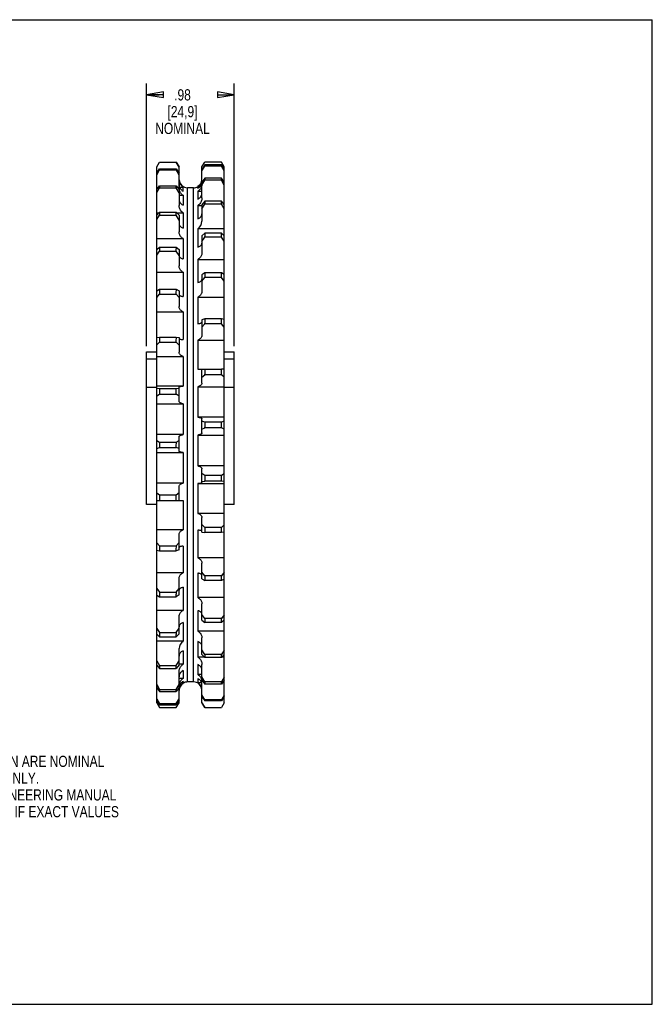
# Model space of a CAD drawing. Header units: inches. Extents: x 0 to 17, y 0 to 11.
# Tile 4 of 4: x 9.9 to 17, y 0 to 11. Entities that reach past the tile are written whole.
import ezdxf

# ---------------------------------------------------------------- set-up
doc = ezdxf.new("R2010")
doc.units = ezdxf.units.IN
doc.header["$LTSCALE"] = 0.935
doc.header["$MEASUREMENT"] = 0
doc.layers.get('0').update_dxf_attribs({"linetype": 'CONTINUOUS'})
doc.layers.add('ALL_FEATURES', color=7, linetype='CONTINUOUS')
doc.styles.get("Standard").update_dxf_attribs({"font": 'txt', "width": 0.8})
doc.dimstyles.new('DIMSTYLE_1', dxfattribs={"dimtxt": 0.125, "dimasz": 0.1875, "dimexe": 0.18, "dimexo": 0.0625, "dimgap": 0.09, "dimtad": 0, "dimtih": 1, "dimtoh": 1, "dimzin": 4, "dimdsep": 46, "dimtxsty": 'STANDARD', "dimblk": 'CLOSED', "dimblk1": 'CLOSED', "dimblk2": 'CLOSED', "dimcen": 0.09, "dimadec": 0, "dimazin": 0, "dimtp": 0.01, "dimtm": 0.01, "dimtfac": 1, "dimtofl": 0, "dimtmove": 0, "dimatfit": 3, "dimldrblk": 'CLOSED', "dimfxl": 1, "dimtolj": 1, "dimtzin": 4, "dimarcsym": 0})

# ---------------------------------------------------------------- blocks, each defined once
blk = doc.blocks.new('_CLOSED')
at = {"color": 0, "linetype": 'BYBLOCK'}
for p, q in [((0, 0), (-1, 0.167)), ((-1, 0.167), (-1, -0.167)), ((-1, -0.167), (0, 0)), ((-1, 0), (0, 0))]:
    blk.add_line(p, q, dxfattribs=at)
blk = doc.blocks.new('*D0')
at = {"color": 3, "linetype": 'CONTINUOUS'}
for p, q in [((11.351, 7.353), (11.351, 10.286)), ((12.331, 7.353), (12.331, 10.286)), ((11.351, 10.161), (11.49, 10.161)), ((12.331, 10.161), (12.315, 10.161))]:
    blk.add_line(p, q, dxfattribs=at)
at = {"color": 3, "linetype": 'CONTINUOUS', "xscale": 0.1875, "yscale": 0.1875, "zscale": 0.1875, "rotation": 180}
blk.add_blockref('_CLOSED', (11.351, 10.161), dxfattribs=at)
at = {"color": 3, "linetype": 'CONTINUOUS', "xscale": 0.1875, "yscale": 0.1875, "zscale": 0.1875}
blk.add_blockref('_CLOSED', (12.331, 10.161), dxfattribs=at)
at = {"color": 3, "linetype": 'CONTINUOUS', "insert": (11.752, 10.223), "char_height": 0.125, "width": 0.7, "attachment_point": 2, "line_spacing_factor": 0.9}
blk.add_mtext('.98\\P[24,9]\\PNOMINAL', dxfattribs=at)

msp = doc.modelspace()

# ---------------------------------------------------------------- linework, layer by layer
at = {"color": 7, "linetype": 'CONTINUOUS'}
for p, q in [((0, 11), (17, 11)), ((17, 0), (17, 11)), ((11.466, 9.355), (11.496, 9.407)), ((11.466, 3.368), (11.466, 9.355)), ((12.216, 9.355), (12.186, 9.407)), ((12.186, 9.364), (12.186, 9.377)), ((12.216, 9.328), (12.186, 9.377)), ((12.216, 9.31), (12.186, 9.364)), ((12.216, 3.368), (12.216, 9.355)), ((11.466, 9.285), (11.496, 9.333)), ((11.466, 9.268), (11.496, 9.321)), ((11.496, 9.333), (11.496, 9.321)), ((11.466, 9.103), (11.496, 9.145)), ((11.496, 9.145), (11.496, 9.121)), ((12.186, 9.206), (12.186, 9.23)), ((12.216, 9.186), (12.186, 9.23)), ((12.216, 9.152), (12.186, 9.206)), ((11.466, 9.069), (11.496, 9.121)), ((12.186, 8.938), (12.186, 8.973)), ((12.216, 8.936), (12.186, 8.973)), ((12.216, 8.886), (12.186, 8.938)), ((11.466, 8.816), (11.496, 8.85)), ((11.466, 8.766), (11.496, 8.815)), ((11.496, 8.85), (11.496, 8.815)), ((12.186, 8.572), (12.186, 8.616)), ((12.216, 8.587), (12.186, 8.616)), ((12.216, 8.524), (12.186, 8.572)), ((11.466, 8.434), (11.496, 8.459)), ((11.466, 8.371), (11.496, 8.415)), ((11.496, 8.459), (11.496, 8.415)), ((12.186, 8.12), (12.186, 8.172)), ((12.216, 8.152), (12.186, 8.172)), ((12.216, 8.078), (12.186, 8.12)), ((11.466, 7.972), (11.496, 7.988)), ((11.466, 7.898), (11.496, 7.935)), ((11.496, 7.988), (11.496, 7.935)), ((12.186, 7.601), (12.186, 7.659)), ((12.216, 7.649), (12.186, 7.659)), ((12.216, 7.566), (12.186, 7.601)), ((11.466, 7.449), (11.496, 7.454)), ((11.466, 7.366), (11.496, 7.396)), ((11.496, 7.454), (11.496, 7.396)), ((11.351, 7.291), (11.466, 7.291)), ((12.216, 7.291), (12.331, 7.291)), ((11.351, 7.212), (11.466, 7.212)), ((12.216, 7.212), (12.331, 7.212)), ((12.186, 7.034), (12.186, 7.096)), ((12.216, 7.096), (12.186, 7.096)), ((12.216, 7.008), (12.186, 7.034)), ((11.466, 6.883), (11.496, 6.878)), ((11.496, 6.878), (11.496, 6.816)), ((12.216, 6.896), (12.331, 6.896)), ((11.466, 6.796), (11.496, 6.816)), ((12.216, 6.515), (12.186, 6.504)), ((12.186, 6.441), (12.186, 6.504)), ((12.216, 6.425), (12.186, 6.441)), ((11.466, 6.298), (11.496, 6.282)), ((11.496, 6.282), (11.496, 6.219)), ((11.466, 6.209), (11.496, 6.219)), ((12.216, 5.928), (12.186, 5.907)), ((12.186, 5.846), (12.186, 5.907)), ((12.216, 5.84), (12.186, 5.846)), ((11.466, 5.715), (11.496, 5.69)), ((11.466, 5.628), (11.496, 5.628)), ((11.496, 5.69), (11.496, 5.628)), ((12.216, 5.357), (12.186, 5.328)), ((12.186, 5.27), (12.186, 5.328)), ((12.216, 5.275), (12.186, 5.27)), ((11.466, 5.157), (11.496, 5.123)), ((11.466, 5.075), (11.496, 5.065)), ((11.496, 5.123), (11.496, 5.065)), ((12.216, 4.826), (12.186, 4.788)), ((12.186, 4.736), (12.186, 4.788)), ((12.216, 4.751), (12.186, 4.736)), ((11.466, 4.646), (11.496, 4.604)), ((11.466, 4.571), (11.496, 4.551)), ((11.496, 4.604), (11.496, 4.551)), ((12.216, 4.353), (12.186, 4.309)), ((12.186, 4.264), (12.186, 4.309)), ((11.466, 4.2), (11.496, 4.152)), ((12.216, 4.29), (12.186, 4.264)), ((11.466, 4.137), (11.496, 4.107)), ((11.496, 4.152), (11.496, 4.107)), ((12.216, 3.957), (12.186, 3.909)), ((12.186, 3.874), (12.186, 3.909)), ((12.216, 3.908), (12.186, 3.874)), ((11.466, 3.837), (11.496, 3.785)), ((11.466, 3.788), (11.496, 3.75)), ((11.496, 3.785), (11.496, 3.75)), ((12.216, 3.654), (12.186, 3.602)), ((11.466, 3.572), (11.496, 3.518)), ((11.466, 3.537), (11.496, 3.493)), ((12.216, 3.62), (12.186, 3.578)), ((12.186, 3.578), (12.186, 3.602)), ((11.466, 3.413), (11.496, 3.359)), ((11.496, 3.518), (11.496, 3.493)), ((12.216, 3.455), (12.186, 3.402)), ((12.216, 3.438), (12.186, 3.39)), ((11.466, 3.396), (11.496, 3.347)), ((11.466, 3.368), (11.496, 3.316)), ((11.496, 3.359), (11.496, 3.347)), ((12.186, 3.39), (12.186, 3.402)), ((12.216, 3.368), (12.186, 3.316)), ((0, 0), (17, 0))]:
    msp.add_line(p, q, dxfattribs=at)
at = {"layer": 'ALL_FEATURES', "color": 7, "linetype": 'CONTINUOUS'}
for p, q in [((11.496, 9.407), (11.683, 9.407)), ((11.714, 9.351), (11.682, 9.407)), ((11.683, 9.407), (11.714, 9.355)), ((11.714, 9.121), (11.714, 9.355)), ((11.969, 9.355), (12, 9.407)), ((12.001, 9.377), (11.969, 9.324)), ((11.969, 9.31), (12, 9.364)), ((11.969, 9.008), (11.969, 9.355)), ((12.186, 9.407), (12, 9.407)), ((12.186, 9.364), (12, 9.364)), ((12.186, 9.377), (12.001, 9.377)), ((11.496, 9.333), (11.683, 9.333)), ((11.496, 9.321), (11.682, 9.321)), ((11.714, 9.264), (11.682, 9.321)), ((11.683, 9.333), (11.714, 9.285)), ((11.496, 9.145), (11.683, 9.145)), ((11.683, 9.145), (11.714, 9.103)), ((11.719, 9.13), (11.758, 9.13)), ((11.758, 9.085), (11.758, 9.13)), ((11.938, 9.147), (11.925, 9.137)), ((11.925, 9.116), (11.925, 9.137)), ((11.925, 9.137), (11.949, 9.137)), ((12.001, 9.23), (11.969, 9.183)), ((11.969, 9.151), (12, 9.206)), ((12.186, 9.206), (12, 9.206)), ((12.186, 9.23), (12.001, 9.23)), ((11.496, 9.121), (11.682, 9.121)), ((11.714, 9.065), (11.682, 9.121)), ((11.714, 9.103), (11.714, 8.925)), ((11.714, 9.039), (11.758, 9.039)), ((11.758, 9.039), (11.758, 8.927)), ((11.809, 3.601), (11.809, 9.122)), ((11.874, 9.122), (11.809, 9.122)), ((11.874, 3.601), (11.874, 9.122)), ((11.925, 9.083), (11.925, 8.995)), ((11.925, 9.083), (11.969, 9.083)), ((11.925, 8.925), (11.925, 8.774)), ((11.925, 8.925), (11.969, 8.925)), ((12.001, 8.973), (11.969, 8.933)), ((11.969, 8.886), (12, 8.938)), ((11.969, 8.933), (11.969, 8.748)), ((12.186, 8.938), (12, 8.938)), ((12.186, 8.973), (12.001, 8.973)), ((11.466, 8.844), (11.491, 8.844)), ((11.496, 8.85), (11.683, 8.85)), ((11.496, 8.815), (11.682, 8.815)), ((11.714, 8.762), (11.682, 8.815)), ((11.683, 8.85), (11.714, 8.815)), ((11.688, 8.844), (11.758, 8.844)), ((11.714, 8.815), (11.714, 8.631)), ((11.758, 8.844), (11.758, 8.671)), ((11.925, 8.668), (11.925, 8.459)), ((11.925, 8.668), (12.216, 8.668)), ((12.001, 8.616), (11.969, 8.584)), ((11.969, 8.584), (11.969, 8.396)), ((12.186, 8.616), (12.001, 8.616)), ((11.466, 8.554), (11.758, 8.554)), ((11.758, 8.554), (11.758, 8.327)), ((11.969, 8.523), (12, 8.572)), ((12.186, 8.572), (12, 8.572)), ((11.496, 8.459), (11.683, 8.459)), ((11.496, 8.415), (11.682, 8.415)), ((11.714, 8.367), (11.682, 8.415)), ((11.683, 8.459), (11.714, 8.433)), ((11.714, 8.433), (11.714, 8.249)), ((11.925, 8.322), (11.925, 8.064)), ((11.925, 8.322), (12.216, 8.322)), ((11.466, 8.18), (11.758, 8.18)), ((11.758, 8.18), (11.758, 7.906)), ((12.001, 8.172), (11.969, 8.15)), ((11.969, 8.15), (11.969, 7.966)), ((12.186, 8.172), (12.001, 8.172)), ((11.969, 8.077), (12, 8.12)), ((12.186, 8.12), (12, 8.12)), ((11.496, 7.988), (11.683, 7.988)), ((11.496, 7.935), (11.682, 7.935)), ((11.714, 7.895), (11.682, 7.935)), ((11.683, 7.988), (11.714, 7.972)), ((11.714, 7.972), (11.714, 7.794)), ((11.925, 7.901), (11.925, 7.604)), ((11.925, 7.901), (12.216, 7.901)), ((11.466, 7.736), (11.758, 7.736)), ((11.758, 7.736), (11.758, 7.427)), ((12.001, 7.659), (11.969, 7.648)), ((11.969, 7.648), (11.969, 7.474)), ((11.969, 7.566), (12, 7.601)), ((12.186, 7.601), (12, 7.601)), ((12.186, 7.659), (12.001, 7.659)), ((11.496, 7.454), (11.683, 7.454)), ((11.496, 7.396), (11.682, 7.396)), ((11.714, 7.364), (11.682, 7.396)), ((11.683, 7.454), (11.714, 7.449)), ((11.714, 7.449), (11.714, 7.285)), ((11.925, 7.421), (11.925, 7.096)), ((11.925, 7.421), (12.216, 7.421)), ((11.351, 5.583), (11.351, 7.291)), ((12.331, 5.583), (12.331, 7.291)), ((11.466, 7.239), (11.758, 7.239)), ((11.758, 7.239), (11.758, 6.906)), ((11.925, 7.096), (12.186, 7.096)), ((11.969, 6.94), (11.969, 7.096)), ((11.969, 7.008), (12, 7.034)), ((12.186, 7.034), (12, 7.034)), ((11.351, 6.896), (11.466, 6.896)), ((11.758, 6.906), (11.466, 6.906)), ((11.496, 6.878), (11.683, 6.878)), ((11.683, 6.878), (11.714, 6.883)), ((11.714, 6.74), (11.714, 6.898)), ((11.925, 6.9), (11.925, 6.559)), ((11.925, 6.9), (12.216, 6.9)), ((11.496, 6.816), (11.682, 6.816)), ((11.714, 6.794), (11.682, 6.816)), ((11.466, 6.708), (11.758, 6.708)), ((11.758, 6.708), (11.758, 6.365)), ((12.216, 6.559), (11.925, 6.559)), ((11.969, 6.383), (11.969, 6.543)), ((12.001, 6.504), (11.969, 6.515)), ((12.186, 6.504), (12.001, 6.504)), ((11.969, 6.425), (12, 6.441)), ((12.186, 6.441), (12, 6.441)), ((11.758, 6.365), (11.466, 6.365)), ((11.496, 6.282), (11.683, 6.282)), ((11.683, 6.282), (11.714, 6.298)), ((11.714, 6.18), (11.714, 6.34)), ((11.925, 6.359), (12.216, 6.359)), ((11.925, 6.359), (11.925, 6.015)), ((11.466, 6.164), (11.758, 6.164)), ((11.496, 6.219), (11.682, 6.219)), ((11.714, 6.208), (11.682, 6.219)), ((11.758, 6.164), (11.758, 5.823)), ((12.216, 6.015), (11.925, 6.015)), ((11.969, 5.826), (11.969, 5.984)), ((12.001, 5.907), (11.969, 5.929)), ((11.969, 5.84), (12, 5.846)), ((12.186, 5.846), (12, 5.846)), ((12.186, 5.907), (12.001, 5.907)), ((11.758, 5.823), (11.466, 5.823)), ((11.714, 5.628), (11.714, 5.784)), ((11.925, 5.817), (12.216, 5.817)), ((11.925, 5.817), (11.925, 5.485)), ((11.496, 5.69), (11.683, 5.69)), ((11.496, 5.628), (11.758, 5.628)), ((11.683, 5.69), (11.714, 5.716)), ((11.758, 5.628), (11.758, 5.302)), ((11.466, 5.583), (11.351, 5.583)), ((12.331, 5.583), (12.216, 5.583)), ((12.216, 5.485), (11.925, 5.485)), ((11.969, 5.275), (11.969, 5.439)), ((11.758, 5.302), (11.466, 5.302)), ((11.925, 5.297), (11.925, 4.988)), ((12.001, 5.328), (11.969, 5.36)), ((12.186, 5.328), (12.001, 5.328)), ((11.714, 5.076), (11.714, 5.249)), ((11.969, 5.275), (12, 5.27)), ((12.186, 5.27), (12, 5.27)), ((11.496, 5.123), (11.683, 5.123)), ((11.496, 5.065), (11.682, 5.065)), ((11.714, 5.076), (11.682, 5.065)), ((11.683, 5.123), (11.714, 5.158)), ((11.758, 5.12), (11.758, 4.822)), ((12.216, 4.988), (11.925, 4.988)), ((11.969, 4.752), (11.969, 4.929)), ((11.758, 4.822), (11.466, 4.822)), ((11.714, 4.573), (11.714, 4.757)), ((11.925, 4.817), (11.925, 4.544)), ((12.001, 4.788), (11.969, 4.828)), ((11.969, 4.752), (12, 4.736)), ((12.186, 4.736), (12, 4.736)), ((12.186, 4.788), (12.001, 4.788)), ((11.683, 4.604), (11.714, 4.646)), ((11.758, 4.659), (11.758, 4.401)), ((11.496, 4.604), (11.683, 4.604)), ((11.496, 4.551), (11.682, 4.551)), ((11.714, 4.573), (11.682, 4.551)), ((12.216, 4.544), (11.925, 4.544)), ((11.758, 4.401), (11.466, 4.401)), ((11.969, 4.29), (11.969, 4.475)), ((11.714, 4.139), (11.714, 4.327)), ((11.925, 4.397), (11.925, 4.17)), ((12.001, 4.309), (11.969, 4.356)), ((11.969, 4.29), (12, 4.264)), ((12.186, 4.309), (12.001, 4.309)), ((11.683, 4.152), (11.714, 4.201)), ((11.758, 4.264), (11.758, 4.056)), ((12.186, 4.264), (12, 4.264)), ((11.496, 4.152), (11.683, 4.152)), ((11.496, 4.107), (11.682, 4.107)), ((11.714, 4.139), (11.682, 4.107)), ((12.216, 4.17), (11.925, 4.17)), ((11.969, 3.908), (11.969, 4.093)), ((11.758, 4.056), (11.466, 4.056)), ((11.714, 3.791), (11.714, 3.976)), ((11.925, 4.052), (11.925, 3.879)), ((12.001, 3.909), (11.969, 3.961)), ((11.758, 3.95), (11.758, 3.799)), ((11.994, 3.879), (11.925, 3.879)), ((11.969, 3.908), (12, 3.874)), ((12.186, 3.874), (12, 3.874)), ((12.186, 3.909), (12.001, 3.909)), ((12.216, 3.879), (12.192, 3.879)), ((11.496, 3.785), (11.683, 3.785)), ((11.496, 3.75), (11.682, 3.75)), ((11.714, 3.791), (11.682, 3.75)), ((11.683, 3.785), (11.714, 3.838)), ((11.758, 3.799), (11.714, 3.799)), ((11.925, 3.796), (11.925, 3.685)), ((11.969, 3.621), (11.969, 3.798)), ((11.714, 3.369), (11.714, 3.715)), ((11.758, 3.64), (11.714, 3.64)), ((11.758, 3.728), (11.758, 3.64)), ((11.969, 3.685), (11.925, 3.685)), ((11.925, 3.639), (11.925, 3.593)), ((12.001, 3.602), (11.969, 3.658)), ((11.714, 3.541), (11.682, 3.493)), ((11.683, 3.518), (11.714, 3.572)), ((11.758, 3.586), (11.734, 3.586)), ((11.745, 3.576), (11.758, 3.586)), ((11.758, 3.608), (11.758, 3.586)), ((11.874, 3.601), (11.809, 3.601)), ((11.963, 3.593), (11.925, 3.593)), ((11.969, 3.621), (12, 3.578)), ((11.969, 3.369), (11.969, 3.602)), ((12.186, 3.578), (12, 3.578)), ((12.186, 3.602), (12.001, 3.602)), ((11.496, 3.518), (11.683, 3.518)), ((11.496, 3.493), (11.682, 3.493)), ((11.683, 3.359), (11.714, 3.414)), ((12.001, 3.402), (11.969, 3.459)), ((11.969, 3.439), (12, 3.39)), ((11.496, 3.359), (11.683, 3.359)), ((11.496, 3.347), (11.682, 3.347)), ((11.496, 3.316), (11.683, 3.316)), ((11.714, 3.399), (11.682, 3.347)), ((11.683, 3.316), (11.714, 3.369)), ((12.001, 3.316), (11.969, 3.372)), ((11.969, 3.369), (12, 3.316)), ((12.186, 3.39), (12, 3.39)), ((12, 3.316), (12.186, 3.316)), ((12.186, 3.402), (12.001, 3.402))]:
    msp.add_line(p, q, dxfattribs=at)
for centre, radius, start, end in [((12.204, 9.349), 0.205, 172.1185, 175.5784), ((11.481, 9.349), 0.203, 352.0519, 355.5407), ((10.913, 9.176), 0.771, 355.9311, 357.7253), ((11.812, 9.212), 0.0977, 179.9894, 208.6546), ((11.809, 9.217), 0.0949, 183.452, 270), ((11.81, 9.211), 0.096, 208.6225, 236.8667), ((11.874, 9.217), 0.095, 270, 302.639), ((11.874, 9.217), 0.0949, 303.75, 345.2782), ((11.881, 9.192), 0.0881, 335.9521, 347.8938), ((11.874, 9.217), 0.0947, 345.2807, 359.9939), ((11.882, 9.192), 0.0874, 347.9201, 353.7161), ((11.867, 9.167), 0.102, 348.8598, 351.3957), ((11.866, 9.167), 0.103, 351.394, 359.9924), ((12.777, 9.175), 0.778, 175.9655, 177.7445), ((11.816, 9.121), 0.102, 180.0079, 190.5542), ((11.815, 9.121), 0.101, 190.5591, 191.1646), ((13.634, 8.894), 1.635, 177.2189, 178.4462), ((10.062, 8.894), 1.621, 357.1951, 358.433), ((11.874, 8.748), 0.0951, 302.6768, 359.9742), ((14.645, 8.515), 2.646, 177.8143, 178.7792), ((9.06, 8.516), 2.624, 357.7956, 358.7688), ((15.657, 8.054), 3.658, 178.141, 178.9618), ((8.057, 8.054), 3.627, 358.1251, 358.9529), ((16.514, 7.527), 4.515, 178.3268, 179.0656), ((7.207, 7.527), 4.477, 358.3126, 359.0576), ((17.087, 6.956), 5.088, 178.4239, 179.1198), ((6.638, 6.956), 5.045, 358.4104, 359.1123), ((17.288, 6.362), 5.289, 178.4541, 179.1367), ((6.439, 6.362), 5.245, 358.4409, 359.1294), ((17.087, 5.767), 5.088, 178.4239, 179.1198), ((6.638, 5.768), 5.045, 358.4104, 359.1123), ((16.514, 5.196), 4.515, 178.3268, 179.0656), ((7.207, 5.196), 4.477, 358.3126, 359.0576), ((15.657, 4.669), 3.658, 178.141, 178.9618), ((8.057, 4.67), 3.627, 358.1251, 358.9529), ((14.645, 4.208), 2.646, 177.8143, 178.7792), ((9.06, 4.208), 2.624, 357.7956, 358.7688), ((11.809, 3.975), 0.0951, 122.6799, 179.971), ((13.634, 3.829), 1.635, 177.2189, 178.4462), ((10.062, 3.83), 1.621, 357.1951, 358.433), ((11.811, 3.56), 0.0956, 123.702, 133.6575), ((11.877, 3.557), 0.0946, 49.8585, 59.4848), ((11.816, 3.557), 0.102, 171.3903, 179.9954), ((11.801, 3.531), 0.0873, 167.946, 173.716), ((11.809, 3.506), 0.0947, 165.2804, 179.994), ((11.816, 3.557), 0.102, 170.7992, 171.3879), ((11.802, 3.531), 0.0881, 155.9401, 167.9196), ((11.809, 3.506), 0.0949, 132.3563, 165.2781), ((11.809, 3.506), 0.095, 90, 122.639), ((11.874, 3.506), 0.0949, 3.4519, 90), ((11.873, 3.513), 0.096, 28.623, 56.8668), ((11.871, 3.512), 0.0977, 359.9894, 28.6553), ((11.868, 3.602), 0.101, 10.5589, 11.1888), ((11.867, 3.602), 0.102, 0.008, 10.5541), ((12.777, 3.548), 0.778, 175.9655, 177.7445), ((10.913, 3.548), 0.771, 355.9311, 357.7253), ((11.481, 3.375), 0.203, 352.0519, 355.5407), ((12.204, 3.374), 0.205, 172.1185, 175.5784)]:
    msp.add_arc(centre, radius, start, end, dxfattribs=at)
for points, knots in [([(11.714, 9.158), (11.714, 9.152), (11.715, 9.141), (11.719, 9.129), (11.722, 9.124)], [0, 0, 0, 0, 0.500215, 1, 1, 1, 1]), ([(11.925, 9.116), (11.93, 9.119), (11.94, 9.126), (11.953, 9.14), (11.959, 9.151), (11.961, 9.157)], [0, 0, 0, 0, 0.33435, 0.669184, 1, 1, 1, 1]), ([(11.967, 9.147), (11.966, 9.14), (11.962, 9.128), (11.953, 9.11), (11.94, 9.095), (11.93, 9.087), (11.925, 9.083)], [0, 0, 0, 0, 0.255527, 0.506998, 0.756118, 1, 1, 1, 1]), ([(11.758, 9.039), (11.752, 9.042), (11.742, 9.05), (11.73, 9.065), (11.721, 9.083), (11.717, 9.095), (11.716, 9.102)], [0, 0, 0, 0, 0.246177, 0.495387, 0.745488, 1, 1, 1, 1]), ([(11.722, 9.124), (11.724, 9.119), (11.73, 9.108), (11.743, 9.095), (11.752, 9.088), (11.758, 9.085)], [0, 0, 0, 0, 0.330169, 0.66352, 1, 1, 1, 1]), ([(11.925, 8.995), (11.93, 8.998), (11.94, 9.005), (11.953, 9.017), (11.962, 9.032), (11.968, 9.047), (11.969, 9.059), (11.969, 9.064)], [0, 0, 0, 0, 0.208713, 0.413489, 0.611661, 0.806764, 1, 1, 1, 1]), ([(11.714, 8.992), (11.714, 8.987), (11.715, 8.976), (11.721, 8.961), (11.73, 8.948), (11.743, 8.936), (11.753, 8.93), (11.758, 8.927)], [0, 0, 0, 0, 0.189155, 0.382314, 0.57982, 0.786273, 1, 1, 1, 1]), ([(11.758, 8.844), (11.752, 8.847), (11.742, 8.855), (11.73, 8.87), (11.721, 8.887), (11.715, 8.906), (11.714, 8.919), (11.714, 8.925)], [0, 0, 0, 0, 0.197485, 0.396636, 0.595797, 0.797926, 1, 1, 1, 1]), ([(11.969, 9.008), (11.969, 9.001), (11.968, 8.988), (11.962, 8.969), (11.953, 8.952), (11.94, 8.937), (11.93, 8.928), (11.925, 8.925)], [0, 0, 0, 0, 0.20412, 0.406644, 0.606295, 0.805071, 1, 1, 1, 1]), ([(11.925, 8.774), (11.93, 8.776), (11.94, 8.781), (11.952, 8.792), (11.962, 8.804), (11.968, 8.818), (11.969, 8.827), (11.969, 8.832)], [0, 0, 0, 0, 0.22122, 0.431866, 0.628984, 0.81716, 1, 1, 1, 1]), ([(11.714, 8.724), (11.714, 8.72), (11.715, 8.711), (11.721, 8.699), (11.731, 8.688), (11.743, 8.678), (11.753, 8.673), (11.758, 8.671)], [0, 0, 0, 0, 0.175688, 0.360031, 0.556456, 0.770525, 1, 1, 1, 1]), ([(11.758, 8.554), (11.752, 8.557), (11.743, 8.565), (11.73, 8.579), (11.721, 8.595), (11.715, 8.612), (11.714, 8.624), (11.714, 8.631)], [0, 0, 0, 0, 0.2016, 0.402516, 0.601213, 0.801115, 1, 1, 1, 1]), ([(11.925, 8.459), (11.93, 8.461), (11.94, 8.465), (11.952, 8.473), (11.962, 8.483), (11.968, 8.494), (11.969, 8.501), (11.969, 8.505)], [0, 0, 0, 0, 0.240777, 0.4613, 0.657429, 0.834581, 1, 1, 1, 1]), ([(11.714, 8.366), (11.714, 8.363), (11.715, 8.356), (11.722, 8.347), (11.731, 8.339), (11.743, 8.332), (11.753, 8.328), (11.758, 8.327)], [0, 0, 0, 0, 0.153044, 0.323613, 0.519467, 0.746298, 1, 1, 1, 1]), ([(11.969, 8.396), (11.969, 8.39), (11.968, 8.378), (11.962, 8.361), (11.953, 8.346), (11.94, 8.333), (11.93, 8.325), (11.925, 8.322)], [0, 0, 0, 0, 0.197659, 0.395713, 0.594448, 0.796815, 1, 1, 1, 1]), ([(11.758, 8.18), (11.752, 8.183), (11.743, 8.189), (11.73, 8.202), (11.721, 8.216), (11.715, 8.232), (11.714, 8.243), (11.714, 8.249)], [0, 0, 0, 0, 0.209244, 0.413547, 0.61146, 0.807184, 1, 1, 1, 1]), ([(11.925, 8.064), (11.93, 8.065), (11.939, 8.068), (11.952, 8.074), (11.959, 8.079), (11.962, 8.082), (11.963, 8.082)], [0, 0, 0, 0, 0.36865, 0.691905, 0.960042, 1, 1, 1, 1]), ([(11.963, 8.082), (11.964, 8.084), (11.967, 8.088), (11.969, 8.093), (11.969, 8.096)], [0, 0, 0, 0, 0.490807, 1, 1, 1, 1]), ([(11.714, 7.93), (11.714, 7.928), (11.716, 7.924), (11.722, 7.918), (11.731, 7.914), (11.744, 7.909), (11.753, 7.907), (11.758, 7.906)], [0, 0, 0, 0, 0.115326, 0.266713, 0.464979, 0.712227, 1, 1, 1, 1]), ([(11.969, 7.966), (11.969, 7.961), (11.968, 7.95), (11.962, 7.935), (11.952, 7.922), (11.94, 7.91), (11.93, 7.904), (11.925, 7.901)], [0, 0, 0, 0, 0.190186, 0.384495, 0.582864, 0.788004, 1, 1, 1, 1]), ([(11.758, 7.736), (11.753, 7.738), (11.743, 7.744), (11.731, 7.754), (11.721, 7.766), (11.715, 7.78), (11.714, 7.789), (11.714, 7.794)], [0, 0, 0, 0, 0.221775, 0.431924, 0.628788, 0.817559, 1, 1, 1, 1]), ([(11.925, 7.604), (11.93, 7.604), (11.939, 7.606), (11.951, 7.609), (11.961, 7.612), (11.967, 7.615), (11.969, 7.619), (11.969, 7.62)], [0, 0, 0, 0, 0.308883, 0.569862, 0.770818, 0.910909, 1, 1, 1, 1]), ([(11.714, 7.435), (11.714, 7.434), (11.717, 7.432), (11.722, 7.431), (11.732, 7.429), (11.744, 7.428), (11.753, 7.427), (11.758, 7.427)], [0, 0, 0, 0, 0.060217, 0.193349, 0.398875, 0.67208, 1, 1, 1, 1]), ([(11.969, 7.474), (11.969, 7.47), (11.968, 7.461), (11.962, 7.449), (11.952, 7.438), (11.94, 7.428), (11.93, 7.423), (11.925, 7.421)], [0, 0, 0, 0, 0.176414, 0.360424, 0.557148, 0.771519, 1, 1, 1, 1]), ([(11.758, 7.239), (11.753, 7.241), (11.743, 7.245), (11.731, 7.253), (11.721, 7.263), (11.715, 7.273), (11.714, 7.281), (11.714, 7.285)], [0, 0, 0, 0, 0.241371, 0.46136, 0.657239, 0.834946, 1, 1, 1, 1]), ([(11.969, 6.94), (11.969, 6.937), (11.967, 6.93), (11.961, 6.92), (11.952, 6.912), (11.939, 6.905), (11.93, 6.902), (11.925, 6.9)], [0, 0, 0, 0, 0.154616, 0.32662, 0.523834, 0.749403, 1, 1, 1, 1]), ([(11.714, 6.898), (11.714, 6.899), (11.717, 6.901), (11.723, 6.902), (11.732, 6.904), (11.744, 6.905), (11.753, 6.906), (11.758, 6.906)], [0, 0, 0, 0, 0.061728, 0.196299, 0.403374, 0.675887, 1, 1, 1, 1]), ([(11.758, 6.708), (11.753, 6.709), (11.743, 6.712), (11.731, 6.718), (11.722, 6.724), (11.716, 6.731), (11.714, 6.737), (11.714, 6.74)], [0, 0, 0, 0, 0.270699, 0.506901, 0.703073, 0.864114, 1, 1, 1, 1]), ([(11.925, 6.559), (11.93, 6.559), (11.939, 6.557), (11.951, 6.555), (11.961, 6.551), (11.967, 6.548), (11.969, 6.545), (11.969, 6.543)], [0, 0, 0, 0, 0.308883, 0.569862, 0.770818, 0.910909, 1, 1, 1, 1]), ([(11.969, 6.383), (11.969, 6.381), (11.967, 6.376), (11.961, 6.371), (11.951, 6.366), (11.939, 6.362), (11.93, 6.36), (11.925, 6.359)], [0, 0, 0, 0, 0.116523, 0.267633, 0.46566, 0.713004, 1, 1, 1, 1]), ([(11.714, 6.34), (11.714, 6.342), (11.716, 6.347), (11.722, 6.353), (11.731, 6.357), (11.744, 6.362), (11.753, 6.364), (11.758, 6.365)], [0, 0, 0, 0, 0.116277, 0.267847, 0.465612, 0.712322, 1, 1, 1, 1]), ([(11.758, 6.164), (11.753, 6.165), (11.744, 6.166), (11.732, 6.169), (11.722, 6.172), (11.716, 6.175), (11.714, 6.179), (11.714, 6.18)], [0, 0, 0, 0, 0.309619, 0.569925, 0.770638, 0.911139, 1, 1, 1, 1]), ([(11.925, 6.015), (11.93, 6.014), (11.939, 6.011), (11.952, 6.006), (11.961, 5.999), (11.967, 5.992), (11.969, 5.986), (11.969, 5.984)], [0, 0, 0, 0, 0.270046, 0.506839, 0.703256, 0.863804, 1, 1, 1, 1]), ([(11.714, 5.784), (11.714, 5.787), (11.715, 5.794), (11.722, 5.803), (11.731, 5.811), (11.743, 5.818), (11.753, 5.822), (11.758, 5.823)], [0, 0, 0, 0, 0.154206, 0.32655, 0.523931, 0.749487, 1, 1, 1, 1]), ([(11.969, 5.826), (11.969, 5.825), (11.966, 5.823), (11.96, 5.821), (11.951, 5.82), (11.939, 5.818), (11.93, 5.818), (11.925, 5.817)], [0, 0, 0, 0, 0.061969, 0.196406, 0.403722, 0.676364, 1, 1, 1, 1]), ([(11.925, 5.485), (11.93, 5.483), (11.94, 5.479), (11.952, 5.47), (11.962, 5.461), (11.968, 5.45), (11.969, 5.442), (11.969, 5.439)], [0, 0, 0, 0, 0.240777, 0.4613, 0.657429, 0.834581, 1, 1, 1, 1]), ([(11.714, 5.249), (11.714, 5.253), (11.715, 5.262), (11.721, 5.275), (11.731, 5.286), (11.743, 5.295), (11.753, 5.3), (11.758, 5.302)], [0, 0, 0, 0, 0.176069, 0.360655, 0.557103, 0.770956, 1, 1, 1, 1]), ([(11.969, 5.289), (11.969, 5.29), (11.966, 5.291), (11.96, 5.293), (11.951, 5.294), (11.939, 5.296), (11.93, 5.296), (11.925, 5.297)], [0, 0, 0, 0, 0.060392, 0.193134, 0.398924, 0.672848, 1, 1, 1, 1]), ([(11.758, 5.12), (11.753, 5.119), (11.744, 5.118), (11.732, 5.115), (11.722, 5.112), (11.716, 5.108), (11.714, 5.105), (11.714, 5.104)], [0, 0, 0, 0, 0.309619, 0.569925, 0.770638, 0.911139, 1, 1, 1, 1]), ([(11.925, 4.988), (11.93, 4.985), (11.94, 4.98), (11.952, 4.969), (11.962, 4.957), (11.968, 4.944), (11.969, 4.934), (11.969, 4.929)], [0, 0, 0, 0, 0.22122, 0.431866, 0.628984, 0.81716, 1, 1, 1, 1]), ([(11.714, 4.757), (11.714, 4.763), (11.715, 4.773), (11.721, 4.788), (11.731, 4.802), (11.743, 4.813), (11.753, 4.82), (11.758, 4.822)], [0, 0, 0, 0, 0.189608, 0.384344, 0.582973, 0.78785, 1, 1, 1, 1]), ([(11.969, 4.793), (11.969, 4.795), (11.967, 4.8), (11.961, 4.805), (11.951, 4.81), (11.939, 4.814), (11.93, 4.816), (11.925, 4.817)], [0, 0, 0, 0, 0.115688, 0.266907, 0.465711, 0.713382, 1, 1, 1, 1]), ([(11.72, 4.641), (11.719, 4.639), (11.715, 4.635), (11.714, 4.63), (11.714, 4.628)], [0, 0, 0, 0, 0.492033, 1, 1, 1, 1]), ([(11.758, 4.659), (11.753, 4.658), (11.743, 4.655), (11.731, 4.65), (11.724, 4.645), (11.721, 4.642), (11.72, 4.641)], [0, 0, 0, 0, 0.36956, 0.692023, 0.959839, 1, 1, 1, 1]), ([(11.925, 4.544), (11.93, 4.541), (11.94, 4.534), (11.953, 4.522), (11.962, 4.507), (11.968, 4.491), (11.969, 4.48), (11.969, 4.475)], [0, 0, 0, 0, 0.208713, 0.413489, 0.611661, 0.806764, 1, 1, 1, 1]), ([(11.714, 4.327), (11.714, 4.333), (11.715, 4.345), (11.721, 4.362), (11.73, 4.378), (11.743, 4.391), (11.752, 4.398), (11.758, 4.401)], [0, 0, 0, 0, 0.197277, 0.395955, 0.594404, 0.796301, 1, 1, 1, 1]), ([(11.969, 4.358), (11.969, 4.361), (11.967, 4.368), (11.961, 4.377), (11.952, 4.385), (11.94, 4.392), (11.93, 4.395), (11.925, 4.397)], [0, 0, 0, 0, 0.15335, 0.323391, 0.519514, 0.74691, 1, 1, 1, 1]), ([(11.758, 4.264), (11.753, 4.262), (11.743, 4.258), (11.731, 4.25), (11.721, 4.24), (11.715, 4.23), (11.714, 4.222), (11.714, 4.218)], [0, 0, 0, 0, 0.241371, 0.46136, 0.657239, 0.834946, 1, 1, 1, 1]), ([(11.925, 4.17), (11.93, 4.166), (11.94, 4.159), (11.953, 4.145), (11.962, 4.129), (11.968, 4.111), (11.969, 4.099), (11.969, 4.093)], [0, 0, 0, 0, 0.201084, 0.402458, 0.601417, 0.800683, 1, 1, 1, 1]), ([(11.969, 3.999), (11.969, 4.004), (11.968, 4.012), (11.962, 4.025), (11.952, 4.036), (11.94, 4.045), (11.93, 4.05), (11.925, 4.052)], [0, 0, 0, 0, 0.176003, 0.359793, 0.556538, 0.771143, 1, 1, 1, 1]), ([(11.758, 3.95), (11.753, 3.948), (11.743, 3.942), (11.731, 3.931), (11.721, 3.919), (11.715, 3.906), (11.714, 3.896), (11.714, 3.891)], [0, 0, 0, 0, 0.221775, 0.431924, 0.628788, 0.817559, 1, 1, 1, 1]), ([(11.925, 3.879), (11.93, 3.876), (11.94, 3.868), (11.953, 3.853), (11.962, 3.836), (11.968, 3.818), (11.969, 3.805), (11.969, 3.798)], [0, 0, 0, 0, 0.196976, 0.396578, 0.596002, 0.797488, 1, 1, 1, 1]), ([(11.714, 3.715), (11.714, 3.722), (11.715, 3.735), (11.721, 3.754), (11.73, 3.772), (11.742, 3.787), (11.752, 3.795), (11.758, 3.799)], [0, 0, 0, 0, 0.203726, 0.406889, 0.606251, 0.804571, 1, 1, 1, 1]), ([(11.969, 3.732), (11.969, 3.737), (11.968, 3.747), (11.962, 3.762), (11.952, 3.776), (11.94, 3.787), (11.93, 3.794), (11.925, 3.796)], [0, 0, 0, 0, 0.189523, 0.382076, 0.579865, 0.786806, 1, 1, 1, 1]), ([(11.758, 3.728), (11.752, 3.725), (11.743, 3.719), (11.73, 3.706), (11.721, 3.692), (11.715, 3.676), (11.714, 3.665), (11.714, 3.659)], [0, 0, 0, 0, 0.209244, 0.413547, 0.61146, 0.807184, 1, 1, 1, 1]), ([(11.925, 3.685), (11.93, 3.681), (11.94, 3.673), (11.953, 3.658), (11.962, 3.641), (11.966, 3.628), (11.967, 3.622)], [0, 0, 0, 0, 0.245678, 0.495588, 0.746158, 1, 1, 1, 1]), ([(11.715, 3.573), (11.716, 3.579), (11.719, 3.589), (11.725, 3.604), (11.734, 3.618), (11.741, 3.626), (11.745, 3.63)], [0, 0, 0, 0, 0.255073, 0.504978, 0.753166, 1, 1, 1, 1]), ([(11.758, 3.608), (11.752, 3.605), (11.743, 3.597), (11.73, 3.583), (11.724, 3.572), (11.722, 3.567)], [0, 0, 0, 0, 0.335322, 0.669507, 1, 1, 1, 1]), ([(11.961, 3.599), (11.961, 3.6), (11.958, 3.606), (11.952, 3.617), (11.943, 3.626), (11.938, 3.63)], [0, 0, 0, 0, 0.034236, 0.512697, 1, 1, 1, 1]), ([(11.969, 3.565), (11.969, 3.571), (11.968, 3.583), (11.964, 3.594), (11.961, 3.599)], [0, 0, 0, 0, 0.518301, 1, 1, 1, 1])]:
    msp.add_open_spline(points, degree=3, knots=knots, dxfattribs=at)

# ---------------------------------------------------------------- texts
at = {"color": 3, "linetype": 'CONTINUOUS', "insert": (8.248, 2.777), "char_height": 0.125, "width": 3.5, "attachment_point": 1, "line_spacing_factor": 0.9}
msp.add_mtext('ALL DIMENSIONS SHOWN ARE NOMINAL\\PAND FOR REFERENCE ONLY.\\PPLEASE CONSULT ENGINEERING MANUAL\\POR CONTACT INTRALOX IF EXACT VALUES\\PARE REQUIRED. ', dxfattribs=at)

# ---------------------------------------------------------------- dimensions: what is measured, and where the dimension line sits
at = {"color": 3, "linetype": 'CONTINUOUS'}
dim = msp.add_linear_dim(base=(12.331, 10.161), p1=(11.351, 7.353), p2=(12.331, 7.353), text='<>\\PNOMINAL', dimstyle='DIMSTYLE_1', dxfattribs=at)
dim.commit()
dim.dimension.update_dxf_attribs({"geometry": '*D0', "text_midpoint": (11.677, 9.973), "dimtype": 160})

doc.saveas('drawing.dxf')
